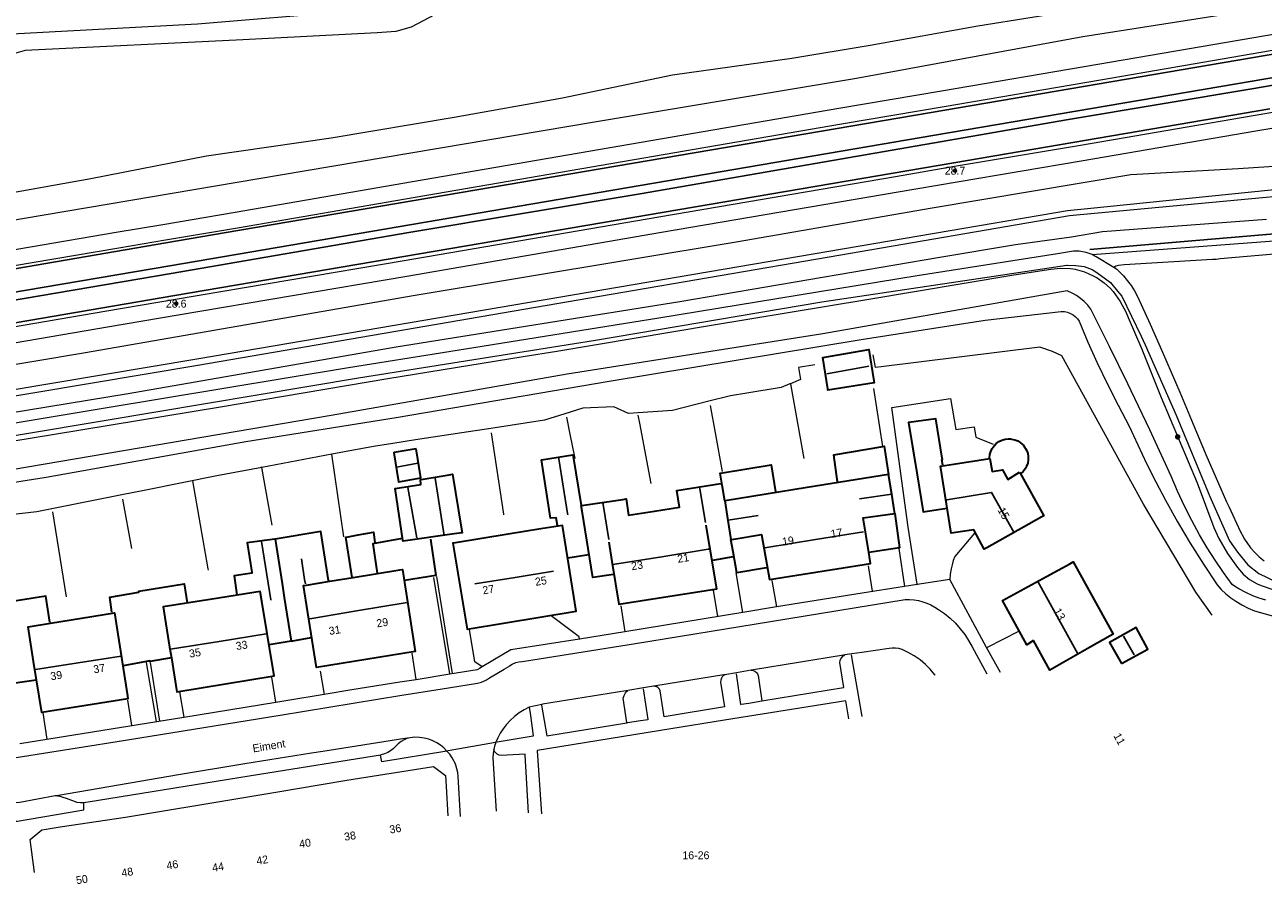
# Model space of a CAD drawing. Header units: metres. Extents: x 169249 to 194689, y 406250 to 412203.
# Tile 94 of 256: x 173249 to 173406, y 406434 to 406543. Entities that reach past the tile are written whole.
import ezdxf
from ezdxf.enums import TextEntityAlignment as Align

# ---------------------------------------------------------------- set-up
doc = ezdxf.new("R2010")
doc.units = ezdxf.units.M
doc.layers.get('0').update_dxf_attribs({"linetype": 'CONTINUOUS'})
for name, color, linetype, lineweight in [('BGT_NLCS_N264$0$B-WE-GW-TALUD_KRUIN-G', 252, 'CONTINUOUS', 18), ('BGT_NLCS_N264$0$B-WE-GW-TALUD_TEEN-G', 252, 'CONTINUOUS', 18), ('BGT_NLCS_N264$0$B-WE-GW-WATERGANG_INSTEEK-G', 252, 'CONTINUOUS', 18), ('BGT_NLCS_N264$0$B-WE-GW-WATERGANG_SLOOT_BODEM-G', 252, 'CONTINUOUS', 18), ('BGT_NLCS_N264$0$B-WE-GW-WATERGANG_WATERLIJN-G', 252, 'CONTINUOUS', 18), ('BGT_NLCS_N264$0$B-WE-IE-TERREINAFSCHEIDING_KUNSTMATIG_SCHUTTING-G', 252, 'BGT_NLCS_N264$0$IE-TERREINAFSCHEIDING-KUNSTMATIG-DICHT', 18), ('BGT_NLCS_N264$0$B-WE-OG-TOPOGRAFIE_BEBOUWING-G', 252, 'CONTINUOUS', 35), ('BGT_NLCS_N264$0$B-WE-OG-TOPOGRAFIE_WATER-GV', 252, 'CONTINUOUS', 18), ('BGT_NLCS_N264$0$B-WE-OG-TOPOGRAFIE_WEG_BERM-GV', 252, 'CONTINUOUS', 18), ('BGT_NLCS_N264$0$B-WE-OG-TOPOGRAFIE_WEG_VERHARD-G', 252, 'CONTINUOUS', 18), ('X-XX-AL-REFERENTIE-G', 7, 'CONTINUOUS', 18)]:
    doc.layers.add(name, color=color, linetype=linetype, lineweight=lineweight)
for name, color, linetype in [('BGT_NLCS_N264$0$B-WE-IE-MEUBILAIR_WEGMEUBILAIR-S', 252, 'CONTINUOUS'), ('BGT_NLCS_N264$0$B-WE-IE-TERREINAFSCHEIDING_KUNSTMATIG_HEKWERK_RASTER-G', 252, 'CONTINUOUS'), ('BGT_NLCS_N264$0$B-WE-KG-KADASTRAAL_NOK-G', 252, 'CONTINUOUS'), ('BGT_NLCS_N264$0$B-WE-VW-MARKERING-G', 252, 'CONTINUOUS'), ('BGT_NLCS_N264$0$Label_Nummeraanduidingreeks', 252, 'CONTINUOUS'), ('BGT_NLCS_N264$0$Label_Openbareruimte', 252, 'CONTINUOUS'), ('BGT_NLCS_N264$0$Label_Puntobject', 252, 'CONTINUOUS')]:
    doc.layers.add(name, color=color, linetype=linetype)
doc.styles.add('BGT_NLCS_N264$0$STANDARD', font='txt')
doc.linetypes.add('BGT_NLCS_N264$0$IE-TERREINAFSCHEIDING-KUNSTMATIG-DICHT', pattern='A,8,-1,[82,NLCS.SHX,S=0.75,R=90,X=0,Y=0],-1', length=10)

# ---------------------------------------------------------------- blocks, each defined once
blk = doc.blocks.new('BGT_NLCS_N264$0$SIE-WEG_AFVALBAK_TYPE_01')
for radius in [0.25, 0.156]:
    blk.add_circle((0, 0), radius)
blk = doc.blocks.new('BGT_NLCS_N264$0$SIE-WEG_PAAL_ALGEMEEN_TYPE_02-SO')
at = {"ltscale": 0.5}
h = blk.add_hatch(color=256, dxfattribs=at)
h.paths.add_polyline_path([(0, 0), (0.1875, 0, 0.41421356), (0, 0.1875)])
h.paths.add_polyline_path([(0, -0.1875), (0, 0), (-0.1875, 0, 0.41421356)])
for p, q in [((-0.1875, 0), (0.1875, 0)), ((0, -0.1875), (0, 0.1875))]:
    blk.add_line(p, q, dxfattribs=at)
blk.add_circle((0, 0), 0.1875, dxfattribs=at)
blk = doc.blocks.new('BGT_NLCS_N264')
at = {"layer": 'BGT_NLCS_N264$0$B-WE-GW-TALUD_KRUIN-G'}
for points in [[(173227.42, 406481.88, 20.3), (173251.72, 406485.74, 20.3), (173276.95, 406490.25, 20.35), (173295.98, 406493.3, 20.43), (173322.93, 406497.86, 20.44), (173354.82, 406503.14, 20.43), (173370.51, 406505.6, 20.46), (173380.09, 406506.7, 20.52), (173380.51, 406506.68, 20.5), (173380.91, 406506.6, 20.49), (173381.3, 406506.45, 20.47), (173381.62, 406506.26, 20.47), (173381.91, 406506.03, 20.47), (173382.17, 406505.76, 20.47), (173382.38, 406505.45, 20.47), (173383.49, 406502.82, 20.36), (173384.66, 406500.21, 20.24), (173385.95, 406497.51, 20.12), (173387.31, 406494.84, 20.01), (173388.72, 406492.2, 19.89), (173389.79, 406489.82, 19.8), (173390.91, 406487.47, 19.7), (173392.08, 406485.14, 19.61), (173393.3, 406482.83, 19.52), (173394.82, 406480.09, 19.5), (173396.42, 406477.39, 19.49), (173398.09, 406474.73, 19.48), (173399.82, 406472.11, 19.46), (173400.36, 406471.53, 19.45), (173400.95, 406470.99, 19.45), (173401.57, 406470.49, 19.45), (173402.22, 406470.03, 19.44), (173402.97, 406469.57, 19.44), (173403.76, 406469.16, 19.44), (173404.57, 406468.81, 19.44), (173424.37, 406463.25, 19.43)], [(173405.99, 406470.19, 19.43), (173405.16, 406470.43, 19.43), (173404.36, 406470.73, 19.43), (173403.45, 406471.13, 19.43), (173402.58, 406471.6, 19.42), (173402.04, 406471.95, 19.42), (173401.74, 406472.14, 19.42), (173400.64, 406473.66, 19.48), (173399.58, 406475.22, 19.54), (173398.57, 406476.81, 19.6), (173397.61, 406478.43, 19.66), (173396.62, 406480.24, 19.69), (173395.69, 406482.08, 19.71), (173394.83, 406483.95, 19.74), (173394.04, 406485.85, 19.77), (173391.31, 406491.71, 19.98), (173388.94, 406496.66, 20.16), (173388.52, 406497.54, 20.19), (173386.2, 406502.28, 20.3), (173383.85, 406507, 20.41), (173383.46, 406507.49, 20.4), (173383.03, 406507.94, 20.39), (173382.56, 406508.34, 20.39), (173382.23, 406508.57, 20.38), (173382.05, 406508.7, 20.38), (173381.48, 406509.02, 20.43), (173380.88, 406509.29, 20.48), (173349.96, 406503.88, 20.47), (173317.61, 406498.78, 20.4), (173287.76, 406493.53, 20.43), (173245.36, 406486.34, 20.39)]]:
    blk.add_polyline3d(points, dxfattribs=at)
at = {"layer": 'BGT_NLCS_N264$0$B-WE-GW-TALUD_TEEN-G'}
blk.add_line((173287.86, 406488.63, 18.32), (173278.98, 406486.96, 18.31), dxfattribs=at)
for points in [[(173221.14, 406486, 17.7), (173252.75, 406491.16, 17.83), (173273.78, 406494.63, 17.91), (173294.93, 406498.23, 17.94), (173312.03, 406500.98, 17.97), (173316.31, 406501.68, 17.98), (173335.89, 406504.95, 18.04), (173355.52, 406508.19, 18.21), (173374.12, 406511.33, 18.36), (173378.78, 406512.04, 18.4), (173380.03, 406512.16, 18.41), (173381.28, 406512.12, 18.43), (173381.89, 406512.03, 18.44), (173383.05, 406511.71, 18.46), (173384.15, 406511.22, 18.48), (173384.68, 406510.93, 18.49), (173385.56, 406510.33, 18.5), (173386.36, 406509.61, 18.51), (173386.7, 406509.21, 18.52), (173386.7, 406509.2, 18.52), (173387.55, 406507.96, 18.53), (173388.27, 406506.63, 18.54), (173388.6, 406505.94, 18.55), (173390.31, 406501.92, 18.57), (173392.77, 406495.82, 18.6), (173397.3, 406485.02, 18.62), (173398.35, 406482.19, 18.57), (173399.42, 406479.36, 18.52), (173400.05, 406477.99, 18.49), (173401.13, 406476.09, 18.46), (173402.41, 406474.31, 18.43), (173403.11, 406473.48, 18.42), (173403.94, 406472.77, 18.44), (173404.91, 406472.23, 18.46), (173405.42, 406472.02, 18.47), (173408.73, 406470.91, 18.44)], [(173399.19, 406468.28, 18.28), (173397.14, 406471.18, 18.28), (173390.51, 406482.3, 18.35), (173380.19, 406501.09, 18.58), (173378.99, 406501.62, 18.58), (173377.4, 406502.16, 18.57), (173357.34, 406499.71, 18.52), (173356.63, 406499.62, 18.51), (173356.32, 406501.21, 18.52)], [(173348.94, 406499.94, 18.48), (173346.9, 406499.6, 18.47), (173347.12, 406498.07, 18.47), (173345.85, 406497.56, 18.49)], [(173345.85, 406497.56, 18.49), (173345.77, 406497.52, 18.49), (173344.67, 406497.08, 18.51), (173340.33, 406496.37, 18.51), (173338.26, 406496.04, 18.51), (173335.53, 406495.34, 18.44), (173330.93, 406494.18, 18.32), (173326.61, 406493.86, 18.33), (173325.38, 406493.77, 18.34), (173323.53, 406494.62, 18.34), (173319.6, 406494.47, 18.34), (173317.31, 406493.76, 18.36), (173314.73, 406492.96, 18.37), (173307.98, 406491.91, 18.36), (173304.29, 406491.34, 18.35), (173298.45, 406490.44, 18.33), (173295.55, 406489.99, 18.33), (173293.12, 406489.61, 18.32), (173287.86, 406488.63, 18.32)], [(173278.98, 406486.96, 18.31), (173273.32, 406485.9, 18.31), (173264.33, 406484.1, 18.26), (173261.3, 406483.49, 18.24), (173250.52, 406481.33, 18.17), (173247.19, 406480.95, 18.24), (173243.16, 406480.49, 18.31), (173242.03, 406480.36, 18.33), (173238.86, 406480.01, 18.39), (173238.47, 406479.96, 18.4), (173232.14, 406478.81, 18.41)]]:
    blk.add_polyline3d(points, dxfattribs=at)
at = {"layer": 'BGT_NLCS_N264$0$B-WE-GW-WATERGANG_INSTEEK-G'}
for points in [[(173406.1, 406518.34, 18.38), (173385.35, 406516.75, 18.39), (173381.4, 406516.08, 18.39), (173374.34, 406515.13, 18.31), (173364.49, 406513.47, 18.25), (173331.86, 406507.89, 18.15), (173295.98, 406502.18, 17.93), (173262.1, 406496.28, 17.88), (173234, 406491.69, 17.8), (173203.62, 406486.75, 17.63), (173167.34, 406480.77, 17.51), (173163.23, 406480.06, 17.52), (173132.54, 406475.03, 17.44)], [(173197.95, 406523.09, 18.1), (173198.55, 406523.62, 18.23), (173201.56, 406526.14, 18.37), (173202.34, 406526.21, 18.38), (173203.26, 406526.28, 18.39), (173228.33, 406527.49, 18.39), (173235.13, 406527.78, 18.34), (173235.2, 406527.79, 18.34), (173235.98, 406528.42, 18.36), (173246.09, 406541.43, 18.53), (173247.01, 406541.81, 18.58), (173248.18, 406541.87, 18.59), (173270.84, 406543.09, 18.62), (173290.14, 406544.67, 18.67), (173295.9, 406545.4, 18.66), (173298.11, 406545.86, 18.66), (173302.49, 406548.26, 18.6), (173304.12, 406548.77, 18.67), (173311.33, 406549.74, 18.65), (173313.55, 406550.04, 18.65), (173318.1, 406550.06, 18.6), (173318.84, 406549.91, 18.58), (173324.76, 406548.69, 18.43), (173324.78, 406548.7, 18.43)]]:
    blk.add_polyline3d(points, dxfattribs=at)
at = {"layer": 'BGT_NLCS_N264$0$B-WE-GW-WATERGANG_SLOOT_BODEM-G'}
for points in [[(173120.36, 406498.01, 16.45), (173137.62, 406501.87, 16.35), (173159.2, 406505.47, 16.44), (173181.73, 406509.73, 16.01), (173214.29, 406515.72, 16.05), (173245.04, 406521.3, 16), (173257.37, 406523.51, 16.04), (173271.98, 406526.38, 16.01), (173287.77, 406528.67, 16.01), (173303.34, 406531.25, 16.07), (173317.03, 406533.7, 16.18), (173330.96, 406536.63, 16.21), (173346.05, 406538.74, 16.25), (173355.95, 406540.37, 16.18), (173369.56, 406542.82, 15.96), (173383.33, 406545.02, 16.25), (173394.3, 406547.17, 16.37), (173408.2, 406549.23, 16.5), (173419.01, 406551.05, 16.65), (173429.59, 406552.29, 16.81), (173429.67, 406560.71, 16.75), (173429.68, 406561.81, 16.74), (173429.2, 406561.8, 16.75), (173404.08, 406561.4, 17.08)], [(173431.8, 406523.49, 16.45), (173381.18, 406518.78, 16.5), (173350.74, 406513.55, 16.44), (173323.18, 406508.82, 16.39), (173270.88, 406499.84, 16.29), (173168.02, 406482.63, 16.19), (173108.64, 406472.28, 16.26)], [(173107.19, 406474.14, 16.3), (173167.71, 406483.41, 16.31), (173271.01, 406500.74, 16.41), (173379.19, 406519.17, 16.48), (173380.91, 406519.46, 16.48), (173383.44, 406519.72, 16.49), (173409.14, 406522.31, 16.55)]]:
    blk.add_polyline3d(points, dxfattribs=at)
at = {"layer": 'BGT_NLCS_N264$0$B-WE-GW-WATERGANG_WATERLIJN-G'}
blk.add_polyline3d([(173324.87, 406545.26, 17.02), (173323.7, 406545.26, 17.02), (173321.91, 406545.61, 17.02), (173319.56, 406546.53, 17.02), (173317.85, 406547.35, 17.02), (173317.28, 406547.62, 17.02), (173314.86, 406548.19, 17.02), (173312.09, 406548.26, 17.02), (173311.07, 406547.99, 17.02), (173308.05, 406547.18, 17.02), (173301.63, 406544.64, 17.02), (173297.87, 406542.65, 17.02), (173295.96, 406542.09, 17.02), (173293.6, 406541.94, 17.02), (173276.61, 406541.06, 17.02), (173249.06, 406539.72, 17.02), (173247.57, 406539.28, 17.02)], dxfattribs=at)
at = {"layer": 'BGT_NLCS_N264$0$B-WE-IE-TERREINAFSCHEIDING_KUNSTMATIG_HEKWERK_RASTER-G'}
blk.add_polyline3d([(173431.95, 406518.62, 18.36), (173430.92, 406518.54, 18.36), (173383.72, 406514.54, 18.45)], dxfattribs=at)
at = {"layer": 'BGT_NLCS_N264$0$B-WE-IE-TERREINAFSCHEIDING_KUNSTMATIG_SCHUTTING-G'}
for p, q in [((173345.84, 406497.62, 18.27), (173345.85, 406497.56, 18.27)), ((173357.58, 406489.48, 18.07), (173357.55, 406489.62, 18.07)), ((173287.86, 406488.63, 18.29), (173287.85, 406488.69, 18.29)), ((173289.36, 406478.18, 18.26), (173287.86, 406488.63, 18.29)), ((173278.98, 406486.96, 18.27), (173278.97, 406487.03, 18.27)), ((173280.3, 406479.66, 18.25), (173278.98, 406486.96, 18.27)), ((173262.54, 406476.71, 18.27), (173261.39, 406482.97, 18.25)), ((173252.5, 406481.37, 18.2), (173254.25, 406470.59, 18.22))]:
    blk.add_line(p, q, dxfattribs=at)
for points in [[(173345.85, 406497.56, 18.27), (173346.11, 406496.11, 18.28), (173347.54, 406488.08, 18.29)], [(173357.55, 406489.62, 18.07), (173357.55, 406489.63, 18.07), (173356.42, 406496.95, 18.2)], [(173337.26, 406486.44, 18.31), (173336.37, 406491.36, 18.34), (173335.76, 406494.8, 18.36)], [(173318.61, 406488.08, 18.28), (173318, 406491.19, 18.29), (173317.58, 406493.33, 18.3)], [(173326.57, 406493.57, 18.4), (173326.75, 406492.57, 18.39), (173328.18, 406484.94, 18.29)], [(173309.62, 406480.95, 18.26), (173309.61, 406481.05, 18.26), (173308.05, 406491.33, 18.27)], [(173270.22, 406485.27, 18.31), (173272.18, 406474.16, 18.26), (173272.21, 406473.97, 18.26)]]:
    blk.add_polyline3d(points, dxfattribs=at)
at = {"layer": 'BGT_NLCS_N264$0$B-WE-KG-KADASTRAAL_NOK-G'}
for p, q in [((173355.79, 406499.77, 21.75), (173350.48, 406498.81, 21.74)), ((173297.48, 406484.44, 22.18), (173298.58, 406478.04, 22.19)), ((173358.67, 406483.58, 23.54), (173354.6, 406483.01, 23.54)), ((173358.68, 406483.58, 23.54), (173358.67, 406483.58, 23.54)), ((173337.92, 406480.27, 23.55), (173337.93, 406480.27, 23.55)), ((173335.7, 406476.64, 27.13), (173335.7, 406476.65, 27.13)), ((173377.14, 406472.55, 26.26), (173382.22, 406463.4, 26.27)), ((173279.67, 406465.94, 26.58), (173279.69, 406465.95, 26.58)), ((173387.97, 406465.61, 20.89), (173389.33, 406463.27, 20.9))]:
    blk.add_line(p, q, dxfattribs=at)
for points in [[(173317.69, 406480.99, 23), (173317.67, 406481.13, 23), (173316.56, 406488.04, 23.04), (173316.55, 406488.16, 23.04)], [(173296.03, 406487, 20.58), (173296.03, 406487, 20.58), (173298.73, 406487.5, 20.59)], [(173302.03, 406478.4, 23.11), (173302, 406478.59, 23.11), (173300.92, 406485.62, 23.09)], [(173334.37, 406484.42, 24.09), (173334.4, 406484.25, 24.09), (173335.13, 406480, 24.09)], [(173365.6, 406482.85, 26.5), (173365.66, 406482.86, 26.5), (173371.29, 406483.8, 26.56), (173374.11, 406478.78, 26.6)], [(173322.15, 406482.45, 24.06), (173322.18, 406482.27, 24.06), (173322.87, 406477.87, 24.04)], [(173337.93, 406480.27, 23.55), (173337.99, 406480.28, 23.55), (173341.76, 406480.9, 23.55)], [(173342.55, 406476.78, 27.94), (173342.86, 406476.83, 27.94), (173349.05, 406477.84, 27.94), (173355.12, 406478.83, 27.94)], [(173278.94, 406477.61, 22.42), (173280.12, 406470.24, 22.43), (173280.14, 406470.16, 22.43)], [(173284.03, 406475.39, 23.33), (173284.41, 406472.81, 23.33), (173284.5, 406472.24, 23.33)], [(173323.42, 406474.68, 27.12), (173323.66, 406474.72, 27.12), (173329.61, 406475.67, 27.13), (173335.46, 406476.61, 27.13), (173335.7, 406476.64, 27.13)], [(173305.95, 406472.24, 27.17), (173311.05, 406473.06, 27.17), (173315.9, 406473.84, 27.17)], [(173284.94, 406467.8, 27.81), (173285.3, 406467.86, 27.81), (173291.21, 406468.86, 27.81), (173297.12, 406469.85, 27.81), (173297.37, 406469.9, 27.81)], [(173267.4, 406463.97, 26.59), (173267.68, 406464.01, 26.59), (173273.6, 406464.97, 26.58), (173279.53, 406465.92, 26.58), (173279.67, 406465.94, 26.58)], [(173261.2, 406463.1, 26.75), (173255.77, 406462.26, 26.75), (173250.37, 406461.42, 26.75), (173250.37, 406461.42, 26.75)]]:
    blk.add_polyline3d(points, dxfattribs=at)
at = {"layer": 'BGT_NLCS_N264$0$B-WE-OG-TOPOGRAFIE_BEBOUWING-G'}
for p, q in [((173358.67, 406483.58, 21.06), (173358.28, 406486.09, 21.05)), ((173337.55, 406482.75, 23.6), (173337.93, 406480.27, 22.28)), ((173337.93, 406480.27, 22.28), (173338.31, 406477.84, 20.98)), ((173320.34, 406475.9, 20.71), (173317.72, 406475.48, 20.71)), ((173336.03, 406475.25, 23.88), (173338.66, 406475.71, 23.88)), ((173355.77, 406476.2, 21.06), (173355.75, 406476.2, 21.06)), ((173282.69, 406465.01, 20.93), (173279.91, 406464.52, 20.93)), ((173282.69, 406465.01, 20.93), (173285.22, 406465.46, 20.92)), ((173267.67, 406462.9, 20.88), (173267.55, 406462.88, 20.88))]:
    blk.add_line(p, q, dxfattribs=at)
for points in [[(173350.58, 406496.89, 20.53), (173349.94, 406500.89, 20.5), (173355.77, 406501.87, 20.53), (173356.41, 406497.9, 20.49), (173356.45, 406497.66, 20.49), (173350.6, 406496.75, 20.53), (173350.58, 406496.89, 20.53)], [(173365.13, 406487.26, 21.45), (173365.01, 406487.93, 21.45), (173365.09, 406487.96, 21.45), (173365.06, 406488.15, 21.45), (173364.24, 406493.11, 21.45), (173360.82, 406492.63, 21.45), (173360.8, 406492.63, 21.45), (173361.31, 406489.55, 21.45), (173361.63, 406487.61, 21.45), (173362.67, 406481.34, 21.45), (173365.66, 406481.82, 21.45)], [(173351.82, 406485.16, 21.05), (173351.34, 406488.54, 21.05), (173357.55, 406489.62, 21.05)], [(173357.55, 406489.62, 21.05), (173357.73, 406489.65, 21.05), (173358.28, 406486.09, 21.05)], [(173371.03, 406488.19, 21.29), (173371.07, 406488.6, 21.29), (173371.19, 406489, 21.29), (173371.36, 406489.38, 21.29), (173371.61, 406489.71, 21.29), (173371.9, 406490.01, 21.29), (173372.24, 406490.25, 21.29), (173372.53, 406490.39, 21.29), (173372.61, 406490.43, 21.29), (173373.01, 406490.54, 21.29), (173373.42, 406490.59, 21.29), (173373.76, 406490.57, 21.29), (173373.84, 406490.56, 21.29), (173374.24, 406490.47, 21.29), (173374.63, 406490.31, 21.29), (173374.92, 406490.12, 21.29), (173374.97, 406490.09, 21.29), (173375.18, 406489.9, 21.29), (173375.28, 406489.81, 21.29), (173375.53, 406489.49, 21.29), (173375.61, 406489.35, 21.29), (173375.73, 406489.13, 21.29), (173375.76, 406489.07, 21.29), (173375.83, 406488.85, 21.29), (173375.87, 406488.74, 21.29), (173375.94, 406488.34, 21.29), (173375.94, 406487.93, 21.29), (173375.87, 406487.52, 21.29), (173375.73, 406487.13, 21.29), (173375.54, 406486.77, 21.29), (173375.28, 406486.45, 21.29), (173374.98, 406486.17, 21.29)], [(173298.5, 406489.32, 20.16), (173295.74, 406488.84, 20.16), (173295.69, 406488.83, 20.16), (173296.3, 406485.13, 20.16), (173296.33, 406485.14, 20.16), (173299.09, 406485.67, 20.16), (173298.5, 406489.32, 20.16)], [(173316.38, 406479.63, 20.71), (173316.24, 406480.59, 20.71), (173315.52, 406480.55, 20.71), (173314.36, 406487.93, 20.71), (173318.33, 406488.54, 20.71), (173318.37, 406488.33, 20.71), (173319.39, 406482.13, 20.71)], [(173374.85, 406486.37, 21.73), (173374.93, 406486.22, 21.73), (173377.9, 406480.85, 21.73), (173377.68, 406480.73, 21.73), (173370.69, 406476.8, 21.73), (173370.38, 406476.63, 21.73), (173369.05, 406479.08, 21.73), (173366.2, 406478.66, 21.73), (173364.83, 406487.14, 21.73), (173366.49, 406487.39, 21.73), (173371.09, 406488.1, 21.73), (173371.38, 406486.45, 21.73), (173372.68, 406486.67, 21.73), (173373.37, 406485.45, 21.73), (173374.85, 406486.37, 21.73)], [(173337.55, 406482.75, 23.6), (173337.24, 406484.71, 22.17), (173336.99, 406486.25, 21.05), (173337.03, 406486.25, 21.05), (173343.43, 406487.3, 21.05), (173343.97, 406483.9, 21.05)], [(173302.68, 406486.05, 20.6), (173303.13, 406486.13, 20.6), (173304.26, 406479.15, 20.6), (173304.33, 406478.71, 20.6), (173303.32, 406478.57, 20.6), (173296.86, 406477.66, 20.6), (173296.84, 406477.76, 20.6), (173295.86, 406484.29, 20.6), (173299.11, 406484.79, 20.6), (173299.07, 406485.42, 20.6), (173299.14, 406485.43, 20.6), (173302.68, 406486.05, 20.6)], [(173319.39, 406482.13, 20.71), (173319.44, 406482.14, 20.74), (173324.66, 406482.93, 23.88), (173325.07, 406482.99, 24.12), (173325.39, 406480.93, 24.12), (173328.67, 406481.45, 24.12), (173331.83, 406481.95, 24.12), (173331.47, 406484.04, 24.12), (173337.07, 406484.92, 24.12)], [(173358.28, 406486.09, 21.05), (173347.98, 406484.43, 22.32), (173337.59, 406482.76, 23.59), (173337.55, 406482.75, 23.6)], [(173359.05, 406481.14, 21.06), (173358.97, 406481.64, 21.06), (173358.67, 406483.58, 21.06)], [(173323.48, 406473.43, 24.12), (173320.86, 406473.03, 24.12), (173319.5, 406481.44, 20.97), (173319.39, 406482.13, 20.71)], [(173355.77, 406476.2, 23.6), (173355.05, 406480.58, 23.6), (173359.05, 406481.14, 21.06)], [(173359.05, 406481.14, 21.06), (173359.67, 406476.8, 21.06), (173355.77, 406476.2, 21.06)], [(173287.41, 406472.66, 20.92), (173286.45, 406478.85, 20.92), (173280.67, 406477.89, 20.93)], [(173290.41, 406473.03, 21.3), (173289.62, 406478.15, 21.3), (173289.71, 406478.16, 21.29), (173291.16, 406478.42, 21.28), (173293.1, 406478.76, 21.27), (173293.3, 406477.48, 21.27), (173293.32, 406477.37, 21.27)], [(173303.5, 406477.43, 20.92), (173303.17, 406477.38, 20.92), (173304.96, 406466.53, 20.92), (173318.75, 406468.77, 20.92), (173317.03, 406479.64, 20.92), (173314.27, 406479.19, 20.92), (173310.16, 406478.52, 20.92), (173303.5, 406477.43, 20.92)], [(173335.7, 406476.64, 21.99), (173335.63, 406477.08, 21.99), (173335.2, 406479.65, 21.99)], [(173338.31, 406477.84, 20.98), (173338.38, 406477.85, 21.03), (173338.68, 406477.9, 21.23), (173342.19, 406478.47, 23.6), (173343.2, 406472.77, 23.6), (173355.99, 406474.83, 23.6), (173355.77, 406476.2, 23.6)], [(173280.67, 406477.89, 20.93), (173280.65, 406477.89, 20.93), (173278.68, 406477.64, 20.93), (173277.14, 406477.44, 20.93), (173277.71, 406473.71, 20.93), (173277.73, 406473.61, 20.93), (173275.49, 406473.27, 20.93), (173275.82, 406470.86, 20.93)], [(173280.67, 406477.89, 20.93), (173281.55, 406472.27, 20.93), (173281.82, 406470.51, 20.93), (173282.69, 406465.01, 20.93)], [(173296.8, 406477.97, 20.8), (173295.83, 406477.8, 20.8), (173293.05, 406477.3, 20.8), (173293.57, 406473.61, 20.8)], [(173300.33, 406477.91, 20.9), (173301.02, 406473.29, 20.9), (173297.05, 406472.68, 20.9)], [(173322.88, 406477.51, 24.06), (173323.28, 406475.05, 23.41), (173324.17, 406469.66, 21.99), (173336.53, 406471.63, 21.99), (173335.7, 406476.64, 21.99)], [(173342.84, 406474.26, 20.98), (173339.08, 406473.64, 20.98), (173338.6, 406476.28, 20.98), (173338.31, 406477.84, 20.98)], [(173290.53, 406473.05, 23.65), (173296.45, 406474.01, 23.65), (173296.77, 406474.06, 23.65), (173298.37, 406463.68, 23.65), (173285.92, 406461.67, 23.65), (173284.25, 406472.03, 23.65), (173284.63, 406472.09, 23.65), (173287.58, 406472.57, 23.65), (173290.53, 406473.05, 23.65)], [(173376.6, 406465.07, 22.23), (173375.75, 406464.53, 22.23), (173372.67, 406470.12, 22.23), (173378.24, 406473.17, 22.23), (173381.22, 406474.79, 22.23), (173381.61, 406475.01, 22.23), (173386.69, 406465.88, 22.23), (173386.29, 406465.65, 22.23), (173383.69, 406464.18, 22.23), (173378.66, 406461.32, 22.23), (173376.6, 406465.07, 22.23)], [(173260.02, 406468.64, 20.73), (173259.75, 406470.54, 20.73), (173263.43, 406471.17, 20.73), (173263.42, 406471.3, 20.73), (173263.42, 406471.3, 20.73), (173269.16, 406472.25, 20.73), (173269.55, 406469.86, 20.73)], [(173252.17, 406467.38, 20.7), (173251.67, 406470.7, 20.7), (173245.52, 406469.72, 20.7), (173247.11, 406459.61, 20.7), (173247.18, 406459.62, 20.7), (173250.43, 406460.12, 20.7)], [(173279.67, 406465.94, 21.23), (173279, 406470.05, 21.23), (173278.8, 406471.27, 21.23), (173272.72, 406470.31, 21.23), (173266.5, 406469.33, 21.23), (173267.33, 406464.23, 21.23), (173267.55, 406462.88, 21.23)], [(173262, 406458.06, 20.96), (173262.05, 406457.7, 20.96), (173251.16, 406455.98, 20.96), (173250.13, 406462.41, 20.96), (173249.43, 406466.82, 20.96), (173252.27, 406467.28, 20.96), (173254.87, 406467.7, 20.96), (173260.37, 406468.59, 20.96), (173262, 406458.06, 20.96)], [(173267.55, 406462.88, 21.23), (173268.24, 406458.59, 21.23), (173280.54, 406460.59, 21.23), (173279.67, 406465.94, 21.23)], [(173387.73, 406462.18, 20.04), (173391.07, 406464, 20.04), (173389.61, 406466.72, 20.04), (173386.23, 406464.83, 20.04), (173387.73, 406462.18, 20.04)], [(173267.55, 406462.88, 20.88), (173264.83, 406462.41, 20.88), (173264.83, 406462.42, 20.88), (173264.81, 406462.49, 20.88), (173264.74, 406462.47, 20.88), (173264.6, 406462.45, 20.88), (173261.46, 406461.88, 20.88)]]:
    blk.add_polyline3d(points, dxfattribs=at)
at = {"layer": 'BGT_NLCS_N264$0$B-WE-OG-TOPOGRAFIE_WATER-GV'}
for points in [[(173052.6, 406487.37, 17.79), (173053.94, 406486.93, 17.75), (173055.7, 406486.71, 17.78), (173058.03, 406486.74, 17.73), (173065.8, 406486.94, 17.81), (173068.9, 406487.16, 17.82), (173077.19, 406488.71, 17.75), (173092.81, 406491.42, 17.78), (173109.14, 406494.21, 17.76), (173123.8, 406496.95, 17.86), (173145.2, 406500.4, 17.95), (173159.94, 406503.29, 17.87), (173171.28, 406505.19, 17.95), (173217.37, 406513.03, 18), (173248.73, 406518.46, 18.02), (173281.34, 406523.97, 18.17), (173321.09, 406530.68, 18.26), (173354.22, 406536.19, 18.28), (173382.83, 406541.49, 18.24), (173410.07, 406545.72, 18.36), (173430.57, 406549.32, 18.38), (173432.11, 406549.6, 18.37)], [(173442.86, 406528.39, 18.25), (173442.78, 406528.37, 18.25), (173440.02, 406527.71, 18.26), (173437.09, 406527.28, 18.23), (173435.46, 406527.05, 18.17), (173432.68, 406526.72, 18.17), (173428.57, 406526.4, 18.23), (173425.13, 406526.22, 18.22), (173402.49, 406524.73, 18.41), (173388.93, 406523.98, 18.48), (173363.77, 406519.74, 18.41), (173338.98, 406515.46, 18.35), (173298.39, 406508.7, 18.35), (173256.44, 406501.41, 18.23), (173212.91, 406494.14, 18.15), (173177.49, 406488.04, 18.05), (173140.5, 406481.66, 18.13), (173106.29, 406475.97, 18.13), (173089.36, 406472.53, 18.13)]]:
    blk.add_polyline3d(points, dxfattribs=at)
at = {"layer": 'BGT_NLCS_N264$0$B-WE-OG-TOPOGRAFIE_WEG_BERM-GV'}
for points in [[(173143.35, 406496.8, 18.21), (173167.91, 406500.95, 18.22), (173171.71, 406501.6, 18.22), (173201.44, 406506.65, 18.24), (173238.85, 406513.03, 18.27), (173260.57, 406516.71, 18.3), (173266.46, 406517.71, 18.31), (173275.6, 406519.26, 18.32), (173298.05, 406523.14, 18.37), (173324.29, 406527.64, 18.36), (173352, 406532.39, 18.38), (173364.96, 406534.6, 18.39), (173384.76, 406537.97, 18.41), (173410.88, 406542.46, 18.36)], [(173143.69, 406494.83, 18.21), (173168.24, 406498.98, 18.22), (173172.05, 406499.62, 18.22), (173201.78, 406504.68, 18.24), (173239.18, 406511.06, 18.27), (173260.9, 406514.74, 18.3), (173266.8, 406515.74, 18.31), (173275.93, 406517.29, 18.32), (173298.39, 406521.17, 18.37), (173324.63, 406525.66, 18.36), (173352.33, 406530.42, 18.38), (173365.3, 406532.62, 18.39), (173385.1, 406536, 18.41), (173411.21, 406540.49, 18.36)], [(173422.53, 406534.5, 18.46), (173404.38, 406531.45, 18.42), (173382.57, 406527.7, 18.36), (173366.6, 406525.01, 18.38), (173359.14, 406523.74, 18.39), (173329.21, 406518.63, 18.39), (173296.98, 406513.09, 18.37), (173268.08, 406508.2, 18.33), (173259.13, 406506.69, 18.32), (173222.97, 406500.48, 18.24), (173186.45, 406494.29, 18.21), (173169.52, 406491.41, 18.2), (173145.56, 406487.34, 18.18)], [(173422.87, 406532.53, 18.46), (173404.72, 406529.48, 18.42), (173382.9, 406525.73, 18.36), (173366.93, 406523.03, 18.38), (173359.47, 406521.77, 18.39), (173329.55, 406516.66, 18.39), (173297.32, 406511.12, 18.37), (173268.41, 406506.23, 18.33), (173259.47, 406504.72, 18.32), (173223.31, 406498.51, 18.24), (173186.79, 406492.32, 18.21), (173169.86, 406489.44, 18.2), (173145.9, 406485.38, 18.18)]]:
    blk.add_polyline3d(points, dxfattribs=at)
at = {"layer": 'BGT_NLCS_N264$0$B-WE-OG-TOPOGRAFIE_WEG_VERHARD-G'}
for p, q in [((173387.15, 406512.02, 18.49), (173386.78, 406512.26, 18.53)), ((173356.24, 406471.32, 18.12), (173355.72, 406474.54, 18.18)), ((173301.08, 406473.17, 18.27), (173303.05, 406460.9, 18.04)), ((173339.84, 406468.62, 18.05), (173339.01, 406473.64, 18.12)), ((173343.51, 406472.68, 18.2), (173344.11, 406469.33, 18.11)), ((173361.91, 406472.15, 18.14), (173360.3, 406471.9, 18.13)), ((173366.02, 406472.77, 18.16), (173361.91, 406472.15, 18.14)), ((173361.92, 406472.13, 18.12), (173361.91, 406472.15, 18.12)), ((173336.67, 406468.15, 18.1), (173336.11, 406471.39, 18.19)), ((173324.42, 406469.47, 18.15), (173324.92, 406466.16, 18.05)), ((173344.11, 406469.33, 18.11), (173339.84, 406468.62, 18.1)), ((173339.84, 406468.62, 18.1), (173324.92, 406466.16, 18.05)), ((173339.84, 406468.62, 18.05), (173339.84, 406468.62, 18.05)), ((173324.92, 406466.16, 18.05), (173319.17, 406465.26, 18.05)), ((173353.56, 406463.25, 17.99), (173354.88, 406455.45, 18.11)), ((173286.39, 406461.21, 18.12), (173286.86, 406458.25, 18.03)), ((173302.78, 406460.81, 18.03), (173298.5, 406460.12, 18.03)), ((173298.5, 406460.1, 18.06), (173298.5, 406460.12, 18.06)), ((173280.76, 406457.25, 18.01), (173269.14, 406455.35, 17.98)), ((173280.76, 406457.24, 18.02), (173280.76, 406457.25, 18.02)), ((173269.14, 406455.35, 17.98), (173248.39, 406452.01, 17.99))]:
    blk.add_line(p, q, dxfattribs=at)
for points in [[(173384.04, 406513.88, 18.53), (173405.38, 406515.51, 18.45), (173425.91, 406517.07, 18.37)], [(173416.32, 406514.73, 18.41), (173400.2, 406513.33, 18.44), (173399.71, 406513.28, 18.44), (173399.23, 406513.26, 18.44), (173388.08, 406512.6, 18.5), (173387.35, 406512.49, 18.5), (173387.04, 406512.41, 18.5), (173386.88, 406512.32, 18.52), (173386.78, 406512.26, 18.53)], [(173384.04, 406513.88, 18.53), (173383.26, 406514.14, 18.5), (173382.39, 406514.34, 18.5), (173381.72, 406514.32, 18.5), (173381.66, 406514.31, 18.5), (173381.4, 406514.27, 18.5), (173379.66, 406514, 18.49), (173361.9, 406511.22, 18.39), (173329.21, 406505.84, 18.25), (173302.65, 406501.58, 18.1), (173289.94, 406499.55, 18.03), (173258.67, 406494.37, 17.98), (173255.64, 406493.87, 17.97), (173228.28, 406489.33, 17.84), (173212.39, 406486.69, 17.76), (173191.56, 406483.04, 17.65)], [(173386.78, 406512.26, 18.53), (173384.52, 406513.6, 18.53), (173384.27, 406513.75, 18.53), (173384.04, 406513.88, 18.53)], [(173228.51, 406487.78, 17.9), (173259.06, 406492.91, 18.01), (173291.23, 406498.28, 18.1), (173321.21, 406503.07, 18.23), (173349.81, 406507.89, 18.35), (173371.58, 406511.16, 18.47), (173380.82, 406512.54, 18.53), (173380.92, 406512.56, 18.53), (173381.95, 406512.49, 18.57), (173383.01, 406512.38, 18.55), (173384.04, 406511.98, 18.54), (173384.47, 406511.7, 18.53), (173385.09, 406511.29, 18.53), (173386.33, 406510.37, 18.57), (173387.22, 406509.28, 18.57), (173387.77, 406508.61, 18.57), (173390.22, 406503.57, 18.56), (173390.75, 406502.48, 18.55), (173394.67, 406493.57, 18.55), (173398.92, 406483.28, 18.52), (173401.42, 406477.67, 18.47), (173402.43, 406476.25, 18.48), (173403.71, 406474.66, 18.48), (173405.1, 406473.54, 18.48), (173408.7, 406471.84, 18.43)], [(173386.87, 406512.28, 18.48), (173387.44, 406511.76, 18.5), (173387.97, 406511.21, 18.52), (173388.47, 406510.61, 18.54), (173388.95, 406509.97, 18.55), (173389.37, 406509.29, 18.55), (173389.75, 406508.58, 18.56), (173391.36, 406505.07, 18.57), (173392.93, 406501.54, 18.59), (173395.12, 406496.49, 18.57), (173397.23, 406491.41, 18.55), (173398.53, 406488.32, 18.55), (173399.86, 406485.23, 18.55), (173401.04, 406482.62, 18.54), (173401.3, 406482.03, 18.54), (173402.78, 406478.84, 18.53), (173403.15, 406478.13, 18.52), (173403.27, 406477.95, 18.51), (173403.58, 406477.45, 18.5), (173404.06, 406476.81, 18.48), (173404.59, 406476.2, 18.47), (173405.17, 406475.65, 18.45), (173405.79, 406475.14, 18.44)], [(173361.91, 406472.15, 18.12), (173361.91, 406472.19, 18.12), (173360.77, 406479.41, 18.35), (173358.67, 406494.56, 18.38), (173366.12, 406495.7, 18.36), (173366.78, 406491.78, 18.37), (173369.1, 406492.08, 18.37), (173369.31, 406490.81, 18.38), (173371.49, 406489.9, 18.38)], [(173369.16, 406478.66, 18.42), (173366.64, 406475.68, 18.29), (173366.45, 406475.18, 18.27), (173366.3, 406474.66, 18.25), (173366.17, 406474.14, 18.23), (173366.07, 406473.46, 18.2), (173366.02, 406472.78, 18.16), (173366.02, 406472.77, 18.16)], [(173359.58, 406476.71, 18.21), (173360.29, 406471.92, 18.13), (173360.3, 406471.9, 18.13)], [(173302.78, 406460.81, 18.03), (173302.77, 406460.85, 18.03), (173300.76, 406473.06, 18.27)], [(173372.42, 406461.04, 18.07), (173370.65, 406464.19, 18.05), (173366.02, 406472.77, 18.16)], [(173360.3, 406471.9, 18.13), (173354.92, 406471.05, 18.12), (173344.11, 406469.33, 18.11)], [(173247.9, 406450.28, 17.85), (173260.71, 406452.3, 17.84), (173281.33, 406455.65, 17.83), (173296.71, 406458.16, 17.85), (173298.05, 406458.37, 17.85), (173302.6, 406459.09, 17.86), (173306.26, 406459.67, 17.87), (173306.76, 406459.8, 17.88), (173306.82, 406459.83, 17.88), (173306.97, 406459.89, 17.88), (173307.23, 406460, 17.88), (173307.42, 406460.11, 17.88), (173307.52, 406460.17, 17.88), (173307.79, 406460.36, 17.88), (173309.65, 406461.46, 17.91), (173310.23, 406461.8, 17.92), (173310.34, 406461.87, 17.92), (173310.67, 406462.07, 17.93), (173311.14, 406462.28, 17.93), (173311.5, 406462.38, 17.93), (173311.87, 406462.44, 17.93), (173312.24, 406462.47, 17.93), (173326.26, 406464.71, 17.93), (173343.35, 406467.48, 17.9), (173360.37, 406470.28, 17.93), (173360.93, 406470.27, 17.93), (173361.49, 406470.22, 17.94), (173362.05, 406470.12, 17.95), (173362.6, 406469.98, 17.95), (173363.12, 406469.8, 17.95), (173363.63, 406469.57, 17.95), (173364.12, 406469.31, 17.96), (173364.59, 406469, 17.96), (173365.35, 406468.48, 17.96), (173366.06, 406467.89, 17.96), (173366.72, 406467.26, 17.97), (173367.34, 406466.57, 17.97), (173367.9, 406465.84, 17.98), (173368.4, 406465.07, 17.98), (173368.84, 406464.26, 17.99), (173370.7, 406460.84, 17.99)], [(173319.17, 406465.26, 18.03), (173319.13, 406465.55, 18.03), (173315.61, 406468.19, 18.1)], [(173306.85, 406461.75, 18.05), (173305.95, 406462.38, 18.1), (173305.25, 406466.48, 18.14)], [(173370.71, 406464.19, 18.08), (173370.77, 406464.22, 18.08), (173374.73, 406466.24, 18.09)], [(173319.17, 406465.26, 18.05), (173310.48, 406463.9, 18.06), (173306.85, 406461.75, 18.05)], [(173319.18, 406465.22, 18.03), (173319.18, 406465.22, 18.03), (173319.17, 406465.26, 18.03)], [(173298.5, 406460.12, 18.06), (173298.5, 406460.15, 18.06), (173298.01, 406463.47, 18.14)], [(173352.72, 406463.26, 17.97), (173352.56, 406463.24, 17.97), (173341.18, 406461.36, 17.98), (173340.91, 406461.32, 17.98)], [(173342.25, 406457.43, 18.08), (173352.59, 406459.11, 18.09), (173352.62, 406459.11, 18.09), (173352.11, 406462.31, 17.99), (173352.15, 406462.53, 17.99), (173352.23, 406462.74, 17.99), (173352.34, 406462.93, 17.99), (173352.51, 406463.12, 17.98), (173352.72, 406463.26, 17.97)], [(173364.16, 406460.71, 18.04), (173364.13, 406460.75, 18.03), (173363.55, 406461.43, 18), (173362.93, 406462.05, 17.98), (173362.25, 406462.62, 17.95), (173361.53, 406463.13, 17.95), (173360.77, 406463.57, 17.95), (173359.98, 406463.95, 17.95), (173359.57, 406464.05, 17.95), (173359.15, 406464.1, 17.95), (173358.74, 406464.1, 17.95), (173358.33, 406464.06, 17.95), (173354.91, 406463.57, 17.96), (173353.62, 406463.39, 17.97), (173352.72, 406463.26, 17.97)], [(173265.68, 406454.82, 17.98), (173265.68, 406454.82, 17.98), (173264.4, 406462.31, 18.02)], [(173264.85, 406462.31, 18.02), (173266.03, 406454.88, 17.96), (173266.03, 406454.88, 17.96)], [(173306.85, 406461.75, 18.05), (173306.51, 406461.54, 18.04), (173306.24, 406461.38, 18.04), (173302.78, 406460.81, 18.03)], [(173340.91, 406461.32, 17.98), (173339.02, 406461, 17.98), (173337.55, 406460.74, 17.98)], [(173340.91, 406461.32, 17.98), (173341.15, 406461.28, 17.98), (173341.37, 406461.18, 17.99), (173341.56, 406461.03, 17.99), (173341.68, 406460.85, 18), (173341.77, 406460.65, 18.02), (173342.25, 406457.44, 18.08), (173342.25, 406457.43, 18.08)], [(173280.76, 406457.25, 18.02), (173280.76, 406457.26, 18.02), (173280.27, 406460.44, 18.1)], [(173298.5, 406460.12, 18.03), (173296.44, 406459.79, 18.03), (173290.37, 406458.82, 18.03), (173286.86, 406458.25, 18.03)], [(173337.55, 406460.74, 17.98), (173337.38, 406460.63, 17.98), (173337.23, 406460.48, 17.98), (173337.12, 406460.31, 17.98), (173337.04, 406460.07, 17.98), (173337.01, 406459.82, 17.99), (173337.51, 406456.67, 18.07), (173329.9, 406455.42, 18.07), (173329.39, 406458.69, 18.03), (173329.28, 406458.91, 18.03), (173329.12, 406459.09, 18.03), (173328.94, 406459.2, 18), (173328.75, 406459.27, 17.98), (173328.54, 406459.29, 17.95)], [(173337.55, 406460.74, 17.98), (173337.43, 406460.73, 17.98), (173328.85, 406459.34, 17.95), (173328.54, 406459.29, 17.95)], [(173338.99, 406460.84, 18), (173339.56, 406457, 18.05), (173339.63, 406457.01, 18.05), (173340.61, 406457.17, 18.06), (173342.25, 406457.43, 18.08)], [(173268.59, 406458.58, 18.07), (173269.14, 406455.38, 17.98), (173269.14, 406455.35, 17.98)], [(173286.86, 406458.25, 18.03), (173282.29, 406457.5, 18.02), (173280.76, 406457.25, 18.01)], [(173325.28, 406458.75, 17.96), (173325.04, 406458.71, 17.96), (173314.51, 406457.02, 18), (173314.4, 406457, 18), (173312.83, 406456.65, 18)], [(173325.18, 406454.66, 18.09), (173325.17, 406454.71, 18.09), (173324.7, 406457.79, 18.07), (173324.81, 406458.13, 18.02), (173324.99, 406458.45, 17.98), (173325.12, 406458.61, 17.97), (173325.28, 406458.75, 17.96)], [(173327.22, 406458.95, 17.98), (173327.82, 406455.07, 18.02), (173327.82, 406455.06, 18.02), (173326.58, 406454.87, 18.05), (173325.27, 406454.67, 18.09), (173325.18, 406454.66, 18.09)], [(173328.54, 406459.29, 17.95), (173327.27, 406459.08, 17.95), (173325.28, 406458.75, 17.96)], [(173262.02, 406457.53, 18.08), (173262.49, 406454.31, 17.96), (173262.49, 406454.31, 17.96)], [(173312.83, 406456.65, 18), (173312.8, 406456.63, 18), (173312.17, 406456.31, 18), (173311.55, 406455.91, 18.01), (173310.96, 406455.47, 18.01), (173310.42, 406454.97, 18.02), (173309.92, 406454.42, 18.02), (173309.52, 406453.9, 18.02), (173309.16, 406453.35, 18.02), (173308.85, 406452.77, 18.01), (173308.6, 406452.22, 18.01), (173308.58, 406452.17, 18.01)], [(173312.83, 406456.65, 18), (173312.97, 406455.59, 18.01), (173313.3, 406453, 18.03), (173313.31, 406452.96, 18.03), (173308.76, 406452.21, 18.03)], [(173353.24, 406455.18, 18.17), (173352.86, 406457.44, 18.14), (173337.5, 406455, 18.15), (173330.73, 406453.9, 18.15), (173313.81, 406451.15, 18.15), (173313.82, 406451.11, 18.15), (173314.37, 406443.15, 18.17)], [(173314.39, 406456.9, 18.02), (173315.04, 406453.01, 18.07), (173325.18, 406454.66, 18.09)], [(173251.29, 406455.93, 18.08), (173251.78, 406452.58, 17.99), (173251.78, 406452.57, 17.99)], [(173297.74, 406452.78, 17.94), (173297.07, 406452.67, 17.93), (173286.73, 406451.05, 17.8), (173285.27, 406450.82, 17.78), (173276.86, 406449.46, 17.77), (173268.47, 406448.09, 17.77), (173264.78, 406447.46, 17.79), (173253.28, 406445.49, 17.84), (173252.83, 406445.41, 17.84)], [(173297.74, 406452.78, 17.94), (173297.35, 406452.66, 17.93), (173296.98, 406452.5, 17.92), (173296.62, 406452.29, 17.91), (173296.22, 406451.99, 17.91), (173295.87, 406451.62, 17.92), (173295.59, 406451.36, 17.92), (173295.28, 406451.13, 17.92), (173294.95, 406450.93, 17.92), (173294.49, 406450.72, 17.95), (173294.1, 406450.61, 17.97), (173294.01, 406450.58, 17.98)], [(173302.4, 406451.08, 17.97), (173302.37, 406451.12, 17.97), (173302.02, 406451.48, 17.96), (173301.59, 406451.83, 17.96), (173301.13, 406452.13, 17.95), (173300.63, 406452.38, 17.95), (173300.12, 406452.58, 17.94), (173299.54, 406452.73, 17.94), (173298.94, 406452.82, 17.94), (173298.34, 406452.83, 17.94), (173297.74, 406452.78, 17.94)], [(173308.58, 406452.17, 18.01), (173308.54, 406452.16, 18.01), (173302.56, 406451.11, 17.97), (173302.4, 406451.08, 17.97)], [(173308.58, 406452.17, 18.01), (173308.44, 406451.73, 18.01), (173308.33, 406451.28, 18.01)], [(173294.01, 406450.58, 17.98), (173278.68, 406448.13, 17.96), (173257.02, 406444.62, 17.94), (173256.75, 406444.57, 17.94), (173256.47, 406444.53, 17.94)], [(173302.4, 406451.08, 17.97), (173294.17, 406449.74, 17.98), (173294.01, 406450.58, 17.98)], [(173304.14, 406442.83, 17.99), (173303.82, 406447.87, 18.01), (173303.77, 406448.36, 18.01), (173303.67, 406448.84, 18.01), (173303.52, 406449.31, 18.01), (173303.35, 406449.71, 18.01), (173303.33, 406449.76, 18.01), (173303.07, 406450.23, 18), (173302.76, 406450.68, 17.98), (173302.4, 406451.08, 17.97)], [(173308.33, 406451.28, 18.01), (173308.33, 406451.28, 18.01), (173308.25, 406450.75, 17.98), (173308.22, 406450.26, 17.96), (173308.21, 406450.21, 17.96), (173308.64, 406443.5, 17.9)], [(173312.74, 406443.27, 18.03), (173312.29, 406450.63, 18.06), (173312.29, 406450.69, 18.06), (173309.26, 406450.51, 18), (173309.01, 406450.56, 18), (173308.77, 406450.68, 18), (173308.58, 406450.85, 18), (173308.43, 406451.05, 18), (173308.33, 406451.28, 18.01)], [(173250.24, 406435.74, 18.02), (173249.67, 406439.9, 17.99), (173251.16, 406441.11, 17.98), (173251.2, 406441.14, 17.98), (173253.48, 406441.49, 17.98), (173261.75, 406442.74, 17.99), (173276.23, 406445.15, 17.91), (173280.53, 406445.86, 17.93), (173289.73, 406447.39, 17.96), (173300.72, 406449.13, 17.98), (173300.72, 406449.13, 17.98), (173302.24, 406448.02, 17.99), (173302.31, 406446.59, 18.02), (173302.5, 406442.91, 18.11)], [(173252.83, 406445.41, 17.84), (173248.4, 406444.59, 17.82), (173247.59, 406444.55, 17.82), (173247.47, 406444.55, 17.82), (173246.54, 406444.54, 17.81), (173245.61, 406444.59, 17.81), (173245.18, 406444.64, 17.81), (173244.44, 406444.71, 17.81), (173243.27, 406444.91, 17.81), (173242.43, 406445.17, 17.82), (173242.05, 406445.26, 17.82), (173241.58, 406445.37, 17.82), (173241.02, 406445.46, 17.83), (173240.72, 406445.51, 17.83), (173240.39, 406445.54, 17.84), (173239.85, 406445.6, 17.84), (173239.09, 406445.62, 17.84), (173238.51, 406445.61, 17.84), (173238.34, 406445.61, 17.84), (173237.59, 406445.55, 17.84), (173235.85, 406445.34, 17.84)], [(173247.58, 406444.52, 17.83), (173247.85, 406442.2, 17.9), (173256.48, 406443.64, 17.94), (173256.48, 406443.67, 17.94), (173256.47, 406444.4, 17.94), (173256.47, 406444.53, 17.94)], [(173256.47, 406444.53, 17.94), (173256.45, 406444.53, 17.94), (173256.05, 406444.53, 17.94), (173255.62, 406444.57, 17.94), (173254.27, 406445.1, 17.94), (173253.87, 406445.23, 17.94), (173253.47, 406445.33, 17.94), (173253.15, 406445.38, 17.89), (173252.83, 406445.41, 17.84)]]:
    blk.add_polyline3d(points, dxfattribs=at)
at = {"layer": 'BGT_NLCS_N264$0$B-WE-VW-MARKERING-G', "linetype": 'Continuous'}
for points in [[(173463.99, 406549.01, 18.55), (173365.38, 406532.15, 18.45), (173274.49, 406516.67, 18.36), (173266.86, 406515.36, 18.34), (173239.14, 406510.6, 18.24), (173168.32, 406498.5, 18.21), (173094.27, 406485.9, 18.22), (173076.42, 406482.96, 18.19), (173069.81, 406481.97, 18.19), (173061.75, 406480.76, 18.18), (173046.57, 406478.73, 18.18), (173027.77, 406476.88, 18.05), (173016.95, 406476.12, 18.05), (173010.72, 406475.81, 18.03), (172991.02, 406475.23, 18.02), (172975.28, 406475.09, 17.97)], [(173104.68, 406480.77, 18.15), (173169.44, 406491.86, 18.19), (173267.99, 406508.7, 18.34), (173366.51, 406525.5, 18.45), (173406.51, 406532.32, 18.42)]]:
    blk.add_polyline3d(points, dxfattribs=at)
at = {"layer": 'BGT_NLCS_N264$0$B-WE-VW-MARKERING-G'}
for points in [[(173047.3, 406475.91, 18.23), (173056.17, 406477, 18.24), (173070.22, 406479.08, 18.26), (173106.9, 406485.08, 18.22), (173168.8, 406495.66, 18.29), (173225.75, 406505.39, 18.39), (173244.7, 406508.61, 18.35), (173267.35, 406512.46, 18.41), (173365.87, 406529.29, 18.51), (173464.48, 406546.12, 18.57)], [(173047.22, 406474.87, 18.23), (173064.06, 406477.2, 18.25), (173070.35, 406478.19, 18.25), (173098.28, 406482.66, 18.25), (173147.17, 406490.97, 18.23), (173168.96, 406494.71, 18.27), (173209.93, 406501.7, 18.3), (173234.49, 406505.89, 18.4), (173267.52, 406511.48, 18.4), (173297.59, 406516.66, 18.44), (173326.85, 406521.59, 18.46), (173366.03, 406528.36, 18.48), (173380.8, 406530.92, 18.45), (173404.49, 406534.89, 18.49), (173429.14, 406539.16, 18.55), (173444.61, 406541.72, 18.57), (173464.64, 406545.17, 18.61), (173489.07, 406549.37, 18.62), (173563.2, 406562.05, 18.84), (173606.13, 406569.31, 18.91), (173661.75, 406578.85, 19.14), (173693.77, 406584.31, 19.3), (173760.39, 406595.68, 19.79), (173781.89, 406599.36, 19.92)]]:
    blk.add_polyline3d(points, dxfattribs=at)
at = {"layer": 'BGT_NLCS_N264$0$B-WE-IE-MEUBILAIR_WEGMEUBILAIR-S', "color": 7}
for name, p in [('BGT_NLCS_N264$0$SIE-WEG_PAAL_ALGEMEEN_TYPE_02-SO', (173366.68, 406524.5, 18.44)), ('BGT_NLCS_N264$0$SIE-WEG_PAAL_ALGEMEEN_TYPE_02-SO', (173268.16, 406507.68, 18.35)), ('BGT_NLCS_N264$0$SIE-WEG_AFVALBAK_TYPE_01', (173394.84, 406490.83, 18.54))]:
    blk.add_blockref(name, p, dxfattribs=at)
at = {"layer": 'BGT_NLCS_N264$0$Label_Nummeraanduidingreeks', "color": 7, "lineweight": 18, "style": 'BGT_NLCS_N264$0$STANDARD'}
for s, rotation, p in [('15', -60.7, (173372.83, 406481.17)), ('19', 9.1, (173345.55, 406477.67)), ('17', 9.1, (173351.69, 406478.66)), ('23', 9.2, (173326.46, 406474.57)), ('21', 9.2, (173332.29, 406475.51)), ('27', 9.2, (173307.65, 406471.53)), ('25', 9.2, (173314.29, 406472.6)), ('13', -60.9, (173379.9, 406468.42)), ('29', 9.1, (173294.23, 406467.34)), ('31', 9.1, (173288.21, 406466.38)), ('33', 9.2, (173276.44, 406464.47)), ('35', 9.3, (173270.53, 406463.51)), ('39', 9.2, (173252.99, 406460.65)), ('37', 9.2, (173258.42, 406461.53)), ('11', -61.2, (173387.48, 406452.62)), ('38', 9.2, (173290.14, 406440.35)), ('36', 9.2, (173295.88, 406441.27)), ('40', 9.2, (173284.45, 406439.43)), ('42', 9.3, (173279.05, 406437.32)), ('16-26', 0.1, (173333.9, 406437.91)), ('48', 9.2, (173261.97, 406435.78)), ('46', 9.2, (173267.67, 406436.71)), ('44', 9, (173273.45, 406436.43)), ('50', 9.2, (173256.23, 406434.85))]:
    blk.add_text(s, height=1, rotation=rotation, dxfattribs=at).set_placement(p, align=Align.MIDDLE)
at = {"layer": 'BGT_NLCS_N264$0$Label_Openbareruimte', "color": 252, "lineweight": 18, "style": 'BGT_NLCS_N264$0$STANDARD'}
blk.add_text('Eiment', height=1, rotation=9.208, dxfattribs=at).set_placement((173279.88, 406451.76), align=Align.MIDDLE)
at = {"layer": 'BGT_NLCS_N264$0$Label_Puntobject', "lineweight": 18, "style": 'BGT_NLCS_N264$0$STANDARD'}
for s, p in [('28.7', (173366.68, 406524.5, 18.44)), ('28.6', (173268.16, 406507.68, 18.35))]:
    blk.add_text(s, height=1, dxfattribs=at).set_placement(p, align=Align.MIDDLE)

msp = doc.modelspace()

# ---------------------------------------------------------------- block references
at = {"layer": 'X-XX-AL-REFERENTIE-G'}
msp.add_blockref('BGT_NLCS_N264', (0, 0), dxfattribs=at)

doc.saveas('drawing.dxf')
